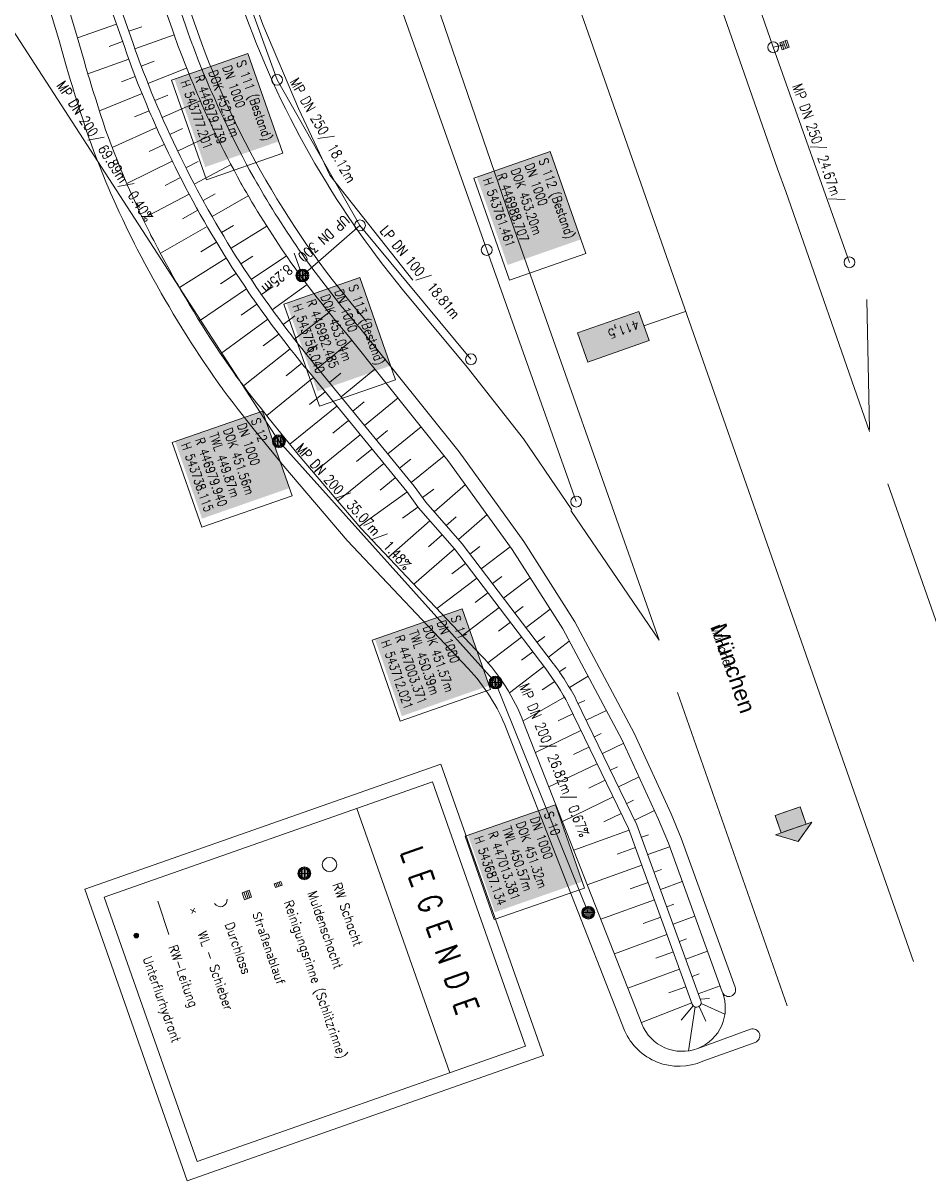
# Model space of a CAD drawing. Header units: inches. Extents: x 446825 to 447109, y 443658 to 444215.
# Tile 1 of 19: x 446952 to 447050, y 443658 to 443783. Entities that reach past the tile are written whole.
import ezdxf

# ---------------------------------------------------------------- set-up
doc = ezdxf.new("R2010")
doc.units = ezdxf.units.IN
doc.header["$MEASUREMENT"] = 0
doc.linetypes.add('LINE_LT_0', pattern=[2, 1, -1])
for name, color, linetype in [('200_ACHSEN', 7, 'Continuous'), ('210_Text', 7, 'Continuous'), ('Beschriftung', 7, 'Continuous'), ('GLOBAL', 7, 'Continuous'), ('Hintergrund', 7, 'Continuous'), ('Hintergrundplan', 7, 'Continuous'), ('Kanal', 7, 'Continuous')]:
    doc.layers.add(name, color=color, linetype=linetype)
doc.styles.add('1', font='txt_____.ttf', dxfattribs={"width": 0.9, "height": 1})
doc.styles.add('14059', font='txt_____.ttf', dxfattribs={"width": 0.8, "height": 1})
doc.styles.add('150', font='txt_____.ttf', dxfattribs={"width": 0.75, "height": 1})
doc.styles.add('3', font='ARIALUNI.TTF', dxfattribs={"height": 1})
doc.styles.add('905', font='txt_____.ttf', dxfattribs={"width": 0.8, "height": 1})

# ---------------------------------------------------------------- blocks, each defined once
blk = doc.blocks.new('Schacht')
at = {"color": 18, "lineweight": 5, "true_color": 0x000000}
blk.add_circle((0, 0), 0.779, dxfattribs=at)
blk = doc.blocks.new('Muldenschacht')
at = {"color": 18, "lineweight": 5, "true_color": 0x000000}
for p, q in [((-0.599087, 0.002979), (-0.699187, 0.002979)), ((-0.569691, 0.188574), (-0.664892, 0.219507)), ((-0.492399, 0.083917), (-0.591181, 0.100105)), ((-0.484382, 0.356002), (-0.565365, 0.41484)), ((-0.444073, 0.230912), (-0.53319, 0.276499)), ((0.502013, 0.002979), (-0.498987, 0.002979)), ((0.474843, 0.165641), (-0.471817, 0.165641)), ((-0.350626, 0.358645), (-0.421053, 0.429778)), ((-0.351511, 0.488874), (-0.410348, 0.569857)), ((0.38186, 0.328304), (-0.378834, 0.328304)), ((-0.228204, 0.447647), (-0.274147, 0.536581)), ((-0.215015, 0.669384), (-0.184082, 0.574183)), ((-0.096655, 0.595502), (-0.080293, 0.496748)), ((0.001562, 0.503479), (0.001464, -0.497521)), ((0.001513, 0.703679), (0.001513, 0.603579)), ((0.093794, 0.596447), (0.078414, 0.497536)), ((0.218041, 0.669384), (0.187109, 0.574183)), ((0.271415, 0.539517), (0.226431, 0.450094)), ((0.413374, 0.569857), (0.354537, 0.488874)), ((0.425748, 0.42812), (0.355042, 0.357263)), ((0.447803, 0.22953), (0.537061, 0.27484)), ((0.568391, 0.41484), (0.487409, 0.356002)), ((0.4959, 0.080963), (0.594778, 0.096559)), ((0.572718, 0.188574), (0.667918, 0.219507)), ((0.602083, 0.008988), (0.702178, 0.00999)), ((-0.569691, -0.182617), (-0.664892, -0.21355)), ((-0.493148, -0.073251), (-0.59208, -0.088497)), ((-0.484382, -0.350045), (-0.565365, -0.408882)), ((-0.445326, -0.222488), (-0.534694, -0.267581)), ((0.474843, -0.159684), (-0.471817, -0.159684)), ((-0.352742, -0.35058), (-0.423593, -0.421292)), ((-0.351511, -0.482917), (-0.410348, -0.5639)), ((0.38186, -0.322346), (-0.378834, -0.322346)), ((-0.228006, -0.441793), (-0.273909, -0.530747)), ((-0.184082, -0.568226), (-0.215015, -0.663427)), ((-0.079489, -0.490923), (-0.095689, -0.589704)), ((0.001513, -0.597621), (0.001513, -0.697721)), ((0.079714, -0.491374), (0.095355, -0.590245)), ((0.187109, -0.568226), (0.218041, -0.663427)), ((0.271696, -0.533418), (0.226665, -0.444019)), ((0.354537, -0.482917), (0.413374, -0.5639)), ((0.426841, -0.421069), (0.355953, -0.350395)), ((0.446654, -0.225822), (0.535682, -0.271583)), ((0.487409, -0.350045), (0.568391, -0.408882)), ((0.496174, -0.073247), (0.595107, -0.088493)), ((0.572718, -0.182617), (0.667918, -0.21355))]:
    blk.add_line(p, q, dxfattribs=at)
for radius in [0.7007, 0.6006, 0.5005]:
    blk.add_circle((0.001513, 0.002979), radius, dxfattribs=at)
blk = doc.blocks.new('SK-rechteck Mitt')
at = {"color": 18, "lineweight": 5, "true_color": 0x000000}
for p, q in [((-0.375, 0.2), (-0.375, -0.2)), ((-0.375, 0.2), (0.375, 0.2)), ((-0.1875, 0.2), (-0.1875, -0.2)), ((0, 0.2), (0, -0.2)), ((0.1875, 0.2), (0.1875, -0.2)), ((0.375, 0.2), (0.375, -0.2)), ((-0.375, -0.2), (0.375, -0.2))]:
    blk.add_line(p, q, dxfattribs=at)
blk = doc.blocks.new('SK-quadrat Rand')
at = {"color": 18, "lineweight": 5, "true_color": 0x000000}
for p, q in [((-0.4, 0.8), (-0.4, 0)), ((-0.4, 0.8), (0.4, 0.8)), ((-0.4, 0), (0.4, 0)), ((-0.2, 0.8), (-0.2, 0)), ((0, 0.8), (0, 0)), ((0.2, 0.8), (0.2, 0)), ((0.4, 0.8), (0.4, 0))]:
    blk.add_line(p, q, dxfattribs=at)
blk = doc.blocks.new('Ein-_Auslauf')
at = {"color": 18, "lineweight": 5, "true_color": 0x000000}
blk.add_lwpolyline([(-0.700676, -0.583948, -0.8168744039), (0.724419, -0.589597)], format="xyb", dxfattribs=at)
blk = doc.blocks.new('Schieber (Kreuz)')
at = {"color": 18, "lineweight": 5, "true_color": 0x000000}
for q in [(-0.2178, 0.2178), (-0.2178, -0.2178), (0.2178, 0.2178), (0.2178, -0.2178)]:
    blk.add_line((0, 0), q, dxfattribs=at)
blk = doc.blocks.new('Unterflurhydrant')
h = blk.add_hatch(color=131)
edge = h.paths.add_edge_path(flags=0)
edge.add_arc((0, 0), 0.25, 0, 360)
at = {"color": 18, "lineweight": 5, "true_color": 0x000000}
blk.add_circle((0, 0), 0.25, dxfattribs=at)
blk = doc.blocks.new('SK-quadrat Mitte')
at = {"color": 18, "lineweight": 5, "true_color": 0x000000}
for p, q in [((-0.4, 0.4), (-0.4, -0.4)), ((-0.4, 0.4), (0.4, 0.4)), ((-0.2, 0.4), (-0.2, -0.4)), ((0, 0.4), (0, -0.4)), ((0.2, 0.4), (0.2, -0.4)), ((0.4, 0.4), (0.4, -0.4)), ((-0.4, -0.4), (0.4, -0.4))]:
    blk.add_line(p, q, dxfattribs=at)

msp = doc.modelspace()

# ---------------------------------------------------------------- hatches: boundary and pattern name
at = {"layer": '210_Text'}
for color, points in [(153, [(447019.97, 443749.01), (447013.33, 443746.68), (447012.22, 443749.84), (447018.86, 443752.16)]), (131, [(447019.97, 443749.01), (447013.33, 443746.68), (447012.22, 443749.84), (447018.86, 443752.16)]), (256, [(447036.94, 443696.7), (447036.29, 443698.56), (447033.6, 443697.62), (447034.25, 443695.76)]), (131, [(447036.94, 443696.7), (447036.29, 443698.56), (447033.6, 443697.62), (447034.25, 443695.76)]), (256, [(447036.09, 443694.82), (447033.64, 443695.54), (447037.56, 443696.92)]), (131, [(447036.09, 443694.82), (447033.64, 443695.54), (447037.56, 443696.92)])]:
    msp.add_hatch(color=color, dxfattribs=at).paths.add_polyline_path(points, flags=0)

# ---------------------------------------------------------------- linework, layer by layer
at = {"layer": '200_ACHSEN', "color": 8, "lineweight": 5, "true_color": 0x7f7f7f}
msp.add_lwpolyline([(446876.88, 444209.76, -0.004255), (446885.21, 444176.88, 0.024318), (446940.26, 443991.12), (446962.93, 443926.38), (447048.54, 443681.83)], format="xyb", dxfattribs=at)
msp.add_lwpolyline([(446876.88, 444209.76, -0.004255), (446885.21, 444176.88, 0.024318), (446940.26, 443991.12), (446962.93, 443926.38), (447048.54, 443681.83)], format="xyb", dxfattribs=at)
at = {"layer": '210_Text', "color": 2, "lineweight": 5, "true_color": 0xffff00}
msp.add_line((447023.91, 443752.16), (447019.41, 443750.58), dxfattribs=at)
at = {"layer": '210_Text', "color": 18, "lineweight": 5, "true_color": 0x000000}
for p, q in [((447023.91, 443752.16), (447019.41, 443750.58)), ((447034.95, 443698.09), (447036.29, 443698.56)), ((447036.29, 443698.56), (447036.94, 443696.7)), ((447034.95, 443698.09), (447033.6, 443697.62)), ((447033.6, 443697.62), (447034.25, 443695.76)), ((447037.56, 443696.92), (447036.09, 443694.82)), ((447036.94, 443696.7), (447037.56, 443696.92)), ((447034.25, 443695.76), (447033.64, 443695.54)), ((447036.09, 443694.82), (447033.64, 443695.54))]:
    msp.add_line(p, q, dxfattribs=at)
at = {"layer": '210_Text', "color": 18, "linetype": 'LINE_LT_0', "lineweight": 5, "true_color": 0x000000}
for p, q in [((447034.95, 443698.09), (447036.29, 443698.56)), ((447036.29, 443698.56), (447036.94, 443696.7)), ((447034.95, 443698.09), (447033.6, 443697.62)), ((447033.6, 443697.62), (447034.25, 443695.76)), ((447037.56, 443696.92), (447036.09, 443694.82)), ((447036.94, 443696.7), (447037.56, 443696.92)), ((447034.25, 443695.76), (447033.64, 443695.54)), ((447036.09, 443694.82), (447033.64, 443695.54))]:
    msp.add_line(p, q, dxfattribs=at)
at = {"layer": '210_Text', "color": 153, "lineweight": 5, "true_color": 0x5391e3}
msp.add_lwpolyline([(447019.97, 443749.01), (447018.86, 443752.16), (447012.22, 443749.84), (447013.33, 443746.68), (447019.97, 443749.01)], close=True, dxfattribs=at)
at = {"layer": '210_Text', "color": 2, "lineweight": 5, "true_color": 0xffff00}
msp.add_lwpolyline([(447013.33, 443746.68), (447012.22, 443749.84), (447018.86, 443752.16), (447019.97, 443749.01), (447013.33, 443746.68)], close=True, dxfattribs=at)
at = {"layer": '210_Text', "color": 18, "lineweight": 5, "true_color": 0x000000}
for points in [[(447019.97, 443749.01), (447018.86, 443752.16), (447012.22, 443749.84), (447013.33, 443746.68), (447019.97, 443749.01)], [(447013.33, 443746.68), (447012.22, 443749.84), (447018.86, 443752.16), (447019.97, 443749.01), (447013.33, 443746.68)], [(447036.94, 443696.7), (447034.25, 443695.76), (447033.6, 443697.62), (447036.29, 443698.56), (447036.94, 443696.7)], [(447036.09, 443694.82), (447037.56, 443696.92), (447033.64, 443695.54), (447036.09, 443694.82)]]:
    msp.add_lwpolyline(points, close=True, dxfattribs=at)
at = {"layer": '210_Text', "color": 18, "linetype": 'LINE_LT_0', "lineweight": 5, "true_color": 0x000000}
for points in [[(447036.94, 443696.7), (447034.25, 443695.76), (447033.6, 443697.62), (447036.29, 443698.56), (447036.94, 443696.7)], [(447036.09, 443694.82), (447037.56, 443696.92), (447033.64, 443695.54), (447036.09, 443694.82)]]:
    msp.add_lwpolyline(points, close=True, dxfattribs=at)
at = {"layer": 'Beschriftung', "color": 18, "lineweight": 5, "true_color": 0x000000}
for points in [[(446976.58, 443780.06), (446980.35, 443769.27), (446972.1, 443766.39), (446968.34, 443777.18)], [(447009.28, 443769.46), (447013.13, 443758.43), (447004.89, 443755.55), (447001.03, 443766.58)], [(446988.71, 443755.81), (446992.56, 443744.77), (446984.32, 443741.89), (446980.46, 443752.93)], [(446978.17, 443741.37), (446981.36, 443732.22), (446971.61, 443728.82), (446968.41, 443737.96)], [(446999.76, 443720), (447002.82, 443711.25), (446993.07, 443707.84), (446990.01, 443716.6)], [(447009.84, 443698.79), (447012.98, 443689.79), (447003.23, 443686.38), (447000.08, 443695.39)]]:
    msp.add_lwpolyline(points, close=True, dxfattribs=at)
at = {"layer": 'GLOBAL', "color": 18, "lineweight": 15, "true_color": 0x000000}
for p, q in [((446997.46, 443703.2), (447008.54, 443671.66)), ((446996.56, 443701.26), (446961.06, 443688.79)), ((446996.56, 443701.26), (447006.6, 443672.68)), ((446988.38, 443698.39), (446998.42, 443669.81)), ((446961.06, 443688.79), (446971.1, 443660.21)), ((447006.6, 443672.68), (446971.1, 443660.21))]:
    msp.add_line(p, q, dxfattribs=at)
at = {"layer": 'GLOBAL', "color": 92, "lineweight": 15, "true_color": 0x00b400}
msp.add_line((446966.85, 443688.37), (446968.04, 443684.78), dxfattribs=at)
at = {"layer": 'GLOBAL', "color": 18, "lineweight": 15, "true_color": 0x000000}
msp.add_lwpolyline([(446997.46, 443703.2), (446958.94, 443689.66), (446970.02, 443658.12), (447008.54, 443671.66)], dxfattribs=at)
at = {"layer": 'Hintergrund', "color": 254, "lineweight": 15, "true_color": 0xcccccc}
for p, q in [((446962.38, 443783.21), (446958.17, 443781.74)), ((446963.71, 443782.45), (446965.12, 443782.95)), ((446963.04, 443781.33), (446961.6, 443780.82)), ((446964.37, 443780.56), (446968.61, 443782.06)), ((446963.71, 443779.44), (446959.29, 443777.84)), ((446965.06, 443778.68), (446966.46, 443779.22)), ((446965.78, 443776.82), (446969.96, 443778.48)), ((446964.41, 443777.57), (446962.91, 443776.99)), ((446965.15, 443775.71), (446960.53, 443773.84)), ((446966.53, 443774.97), (446967.92, 443775.55)), ((446967.32, 443773.13), (446971.44, 443774.94)), ((446965.91, 443773.86), (446964.34, 443773.2)), ((446966.71, 443772.03), (446961.92, 443769.88)), ((446968.14, 443771.3), (446969.5, 443771.93)), ((446968.99, 443769.49), (446973.05, 443771.45)), ((446967.55, 443770.21), (446965.92, 443769.45)), ((446968.41, 443768.41), (446963.49, 443765.99)), ((446969.88, 443767.7), (446971.22, 443768.37)), ((446970.79, 443765.92), (446974.77, 443768.03)), ((446969.3, 443766.62), (446967.65, 443765.77)), ((446970.23, 443764.85), (446965.22, 443762.2)), ((446971.74, 443764.16), (446973.05, 443764.88)), ((446972.72, 443762.42), (446976.63, 443764.64)), ((446971.19, 443763.09), (446969.51, 443762.15)), ((446972.18, 443761.35), (446967.13, 443758.44)), ((446973.73, 443760.69), (446975.02, 443761.46)), ((446974.77, 443758.98), (446978.63, 443761.37)), ((446973.2, 443759.63), (446971.51, 443758.61)), ((446974.24, 443757.93), (446969.18, 443754.75)), ((446975.84, 443757.29), (446977.11, 443758.12)), ((446976.94, 443755.62), (446980.75, 443758.17)), ((446975.32, 443756.24), (446973.63, 443755.13)), ((446978.07, 443753.97), (446979.33, 443754.85)), ((446979.22, 443752.34), (446982.98, 443755.06)), ((446976.43, 443754.58), (446971.34, 443751.12)), ((446977.57, 443752.93), (446975.87, 443751.74)), ((446978.74, 443751.31), (446973.64, 443747.58)), ((446980.41, 443750.73), (446981.66, 443751.66)), ((446981.63, 443749.14), (446985.34, 443752.04)), ((446979.93, 443749.71), (446978.23, 443748.42)), ((446982.87, 443747.58), (446984.1, 443748.57)), ((446984.14, 443746.03), (446987.83, 443749.05)), ((446981.15, 443748.12), (446976.1, 443744.12)), ((446982.41, 443746.56), (446980.73, 443745.19)), ((446986.67, 443742.93), (446990.33, 443745.92)), ((446983.67, 443745.02), (446978.62, 443740.88)), ((446985.4, 443744.48), (446986.63, 443745.48)), ((446984.94, 443743.47), (446983.25, 443742.09)), ((446987.93, 443741.38), (446989.15, 443742.37)), ((446989.2, 443739.83), (446992.83, 443742.8)), ((446986.2, 443741.92), (446981.13, 443737.78)), ((446987.47, 443740.37), (446985.78, 443738.99)), ((446991.73, 443736.74), (446995.32, 443739.67)), ((446988.73, 443738.82), (446983.7, 443734.71)), ((446990.46, 443738.28), (446991.67, 443739.27)), ((446990, 443737.27), (446988.33, 443735.91)), ((446992.99, 443735.19), (446994.19, 443736.16)), ((446994.26, 443733.64), (446997.82, 443736.55)), ((446991.27, 443735.72), (446986.3, 443731.66)), ((446992.53, 443734.17), (446990.89, 443732.83)), ((446996.72, 443730.49), (447000.1, 443733.44)), ((446993.79, 443732.62), (446988.65, 443728.91)), ((446995.45, 443732.03), (446996.69, 443732.93)), ((446994.96, 443731), (446993.32, 443729.81)), ((446998.04, 443728.99), (446999.12, 443729.93)), ((446999.36, 443727.48), (447002.45, 443730.18)), ((446996.27, 443729.49), (446991.79, 443725.56)), ((446997.59, 443727.99), (446996.12, 443726.7)), ((446998.91, 443726.48), (446994.54, 443722.66)), ((447000.6, 443725.91), (447001.66, 443726.72)), ((447001.81, 443724.32), (447004.95, 443726.71)), ((447000.12, 443724.89), (446998.63, 443723.76)), ((447003.02, 443722.73), (447004.03, 443723.5)), ((447004.23, 443721.14), (447007.12, 443723.34)), ((447001.33, 443723.3), (446997.03, 443720.02)), ((447002.54, 443721.71), (447001.17, 443720.66)), ((447003.76, 443720.12), (446999.79, 443717.1)), ((447005.44, 443719.55), (447006.36, 443720.25)), ((447006.66, 443717.96), (447009.28, 443719.95)), ((447004.97, 443718.53), (447003.7, 443717.56)), ((447006.18, 443716.93), (447002.54, 443714.16)), ((447007.87, 443716.37), (447008.7, 443717)), ((447009.08, 443714.77), (447011.34, 443716.5)), ((447007.39, 443715.34), (447006.18, 443714.43)), ((447008.6, 443713.75), (447004.87, 443710.91)), ((447010.26, 443713.16), (447010.96, 443713.65)), ((447009.76, 443712.12), (447008.4, 443711.22)), ((447011.35, 443711.48), (447013.37, 443712.7)), ((447010.81, 443710.42), (447006.34, 443707.87)), ((447012.31, 443709.73), (447013.01, 443710.07)), ((447011.72, 443708.64), (447010.13, 443707.87)), ((447013.18, 443707.93), (447015.36, 443708.99)), ((447012.6, 443706.84), (447007.68, 443704.46)), ((447014.05, 443706.13), (447014.8, 443706.49)), ((447013.47, 443705.04), (447011.78, 443704.23)), ((447014.93, 443704.33), (447017.22, 443705.44)), ((447014.34, 443703.24), (447009.14, 443700.72)), ((447015.8, 443702.53), (447016.55, 443702.9)), ((447015.22, 443701.45), (447013.44, 443700.58)), ((447016.67, 443700.73), (447018.89, 443701.81)), ((447016.09, 443699.65), (447010.61, 443696.99)), ((447017.55, 443698.93), (447018.27, 443699.29)), ((447016.96, 443697.85), (447015.09, 443696.94)), ((447018.42, 443697.13), (447020.56, 443698.17)), ((447017.81, 443696.04), (447011.83, 443693.87)), ((447019.15, 443695.28), (447019.92, 443695.55)), ((447018.5, 443694.16), (447016.52, 443693.44)), ((447019.84, 443693.4), (447022.19, 443694.25)), ((447019.18, 443692.28), (447013.29, 443690.14)), ((447020.52, 443691.52), (447021.3, 443691.8)), ((447019.86, 443690.4), (447017.91, 443689.69)), ((447021.2, 443689.64), (447023.55, 443690.49)), ((447020.54, 443688.52), (447014.75, 443686.42)), ((447021.88, 443687.76), (447022.66, 443688.04)), ((447021.22, 443686.64), (447019.31, 443685.94)), ((447022.56, 443685.88), (447024.91, 443686.73)), ((447021.9, 443684.76), (447016.21, 443682.69)), ((447023.24, 443683.99), (447024.03, 443684.28)), ((447022.59, 443682.88), (447020.7, 443682.19)), ((447023.93, 443682.11), (447026.27, 443682.97)), ((447023.27, 443681), (447017.67, 443678.97)), ((447024.61, 443680.23), (447025.39, 443680.52)), ((447023.95, 443679.12), (447022.1, 443678.44)), ((447025.29, 443678.35), (447027.64, 443679.2)), ((447024.58, 443677.37), (447019.13, 443675.24)), ((447024.75, 443677.05), (447023.42, 443675.5)), ((447025.37, 443676.98), (447026.12, 443675.4)), ((447025.5, 443677.76), (447026.49, 443677.84)), ((447025.59, 443677.29), (447028.16, 443676.16)), ((447024.95, 443676.93), (447024.22, 443672.18))]:
    msp.add_line(p, q, dxfattribs=at)
for points in [[(446876.88, 444209.76, -0.004255), (446885.21, 444176.88, 0.024318), (446940.26, 443991.12), (446962.93, 443926.38), (447048.54, 443681.83)], [(446897.24, 443843.63), (446898.11, 443841.15, 0.197945), (446909.76, 443828.07), (446957.03, 443805.11, -0.198221), (446967.17, 443793.73), (446970.78, 443783.43, 0.096812), (446989.43, 443751.06)], [(446966.79, 443811.45), (446975.97, 443785.25, 0.045108), (446983.28, 443769.13, 0.044349), (446993.32, 443754.54), (447000.3, 443746.11)], [(447027.87, 443678.55), (447022.05, 443694.65), (447021, 443697.21), (447017.03, 443705.87), (447010.64, 443717.81), (447005.17, 443726.42), (446998.22, 443736.04), (446987.51, 443749.45, -0.047945), (446976.42, 443765.02), (446976.23, 443765.34), (446975.95, 443765.85), (446975.84, 443766.04), (446975.47, 443766.72), (446975.09, 443767.42), (446974.72, 443768.12), (446974.36, 443768.82), (446974, 443769.52), (446973.64, 443770.23), (446973.44, 443770.63), (446973.29, 443770.94), (446972.95, 443771.65), (446972.61, 443772.36), (446972.27, 443773.08), (446971.95, 443773.8), (446971.62, 443774.52), (446971.31, 443775.24), (446971.18, 443775.54), (446970.99, 443775.98), (446970.69, 443776.7), (446970.38, 443777.43), (446970.09, 443778.16), (446969.8, 443778.9), (446969.51, 443779.64), (446969.23, 443780.38), (446969.16, 443780.55), (446969.02, 443780.93), (446968.95, 443781.12), (446968.68, 443781.86), (446968.42, 443782.6), (446965.78, 443790.13)], [(446967.2, 443790.63), (446969.84, 443783.1), (446970.1, 443782.37), (446970.36, 443781.63), (446970.43, 443781.45), (446970.57, 443781.07), (446970.63, 443780.9), (446970.91, 443780.17), (446971.19, 443779.45), (446971.48, 443778.72), (446971.77, 443778), (446972.07, 443777.28), (446972.37, 443776.56), (446972.56, 443776.13), (446972.68, 443775.84), (446973, 443775.13), (446973.31, 443774.42), (446973.64, 443773.71), (446973.97, 443773), (446974.3, 443772.3), (446974.64, 443771.6), (446974.79, 443771.3), (446974.98, 443770.9), (446975.33, 443770.2), (446975.69, 443769.51), (446976.05, 443768.82), (446976.41, 443768.13), (446976.78, 443767.44), (446977.16, 443766.76), (446977.26, 443766.58), (446977.54, 443766.07), (446977.72, 443765.76, 0.048009), (446988.66, 443750.41), (446999.42, 443736.95), (447006.41, 443727.26), (447011.94, 443718.57), (447018.37, 443706.53), (447022.37, 443697.81), (447023.45, 443695.19), (447029.28, 443679.06)], [(446967.2, 443790.63), (446969.84, 443783.1), (446970.1, 443782.37), (446970.36, 443781.63), (446970.43, 443781.45), (446970.57, 443781.07), (446970.63, 443780.9), (446970.91, 443780.17), (446971.19, 443779.45), (446971.48, 443778.72), (446971.77, 443778), (446972.07, 443777.28), (446972.37, 443776.56), (446972.56, 443776.13), (446972.68, 443775.84), (446973, 443775.13), (446973.31, 443774.42), (446973.64, 443773.71), (446973.97, 443773), (446974.3, 443772.3), (446974.64, 443771.6), (446974.79, 443771.3), (446974.98, 443770.9), (446975.33, 443770.2), (446975.69, 443769.51), (446976.05, 443768.82), (446976.41, 443768.13), (446976.78, 443767.44), (446977.16, 443766.76), (446977.26, 443766.58), (446977.54, 443766.07), (446977.72, 443765.76, 0.048009), (446988.66, 443750.41), (446999.42, 443736.95), (447006.41, 443727.26), (447011.94, 443718.57), (447018.37, 443706.53), (447022.37, 443697.81), (447023.45, 443695.19), (447029.28, 443679.06)], [(446961.54, 443788.64), (446964.17, 443781.12), (446964.45, 443780.34), (446964.73, 443779.57), (446964.8, 443779.38), (446964.95, 443778.97), (446965.02, 443778.79), (446965.31, 443778.02), (446965.61, 443777.26), (446965.91, 443776.49), (446966.22, 443775.73), (446966.53, 443774.97), (446966.85, 443774.21), (446967.05, 443773.75), (446967.18, 443773.45), (446967.51, 443772.7), (446967.85, 443771.95), (446968.19, 443771.2), (446968.54, 443770.45), (446968.89, 443769.71), (446969.25, 443768.96), (446969.4, 443768.65), (446969.61, 443768.23), (446969.98, 443767.49), (446970.36, 443766.76), (446970.74, 443766.03), (446971.12, 443765.3), (446971.51, 443764.57), (446971.91, 443763.85), (446972.01, 443763.66), (446972.31, 443763.13), (446972.72, 443762.42), (446973.13, 443761.7), (446973.55, 443760.99), (446973.97, 443760.29), (446974.39, 443759.58), (446974.83, 443758.88), (446974.87, 443758.82), (446975.26, 443758.18), (446975.71, 443757.49), (446976.16, 443756.8), (446976.61, 443756.11), (446977.07, 443755.42), (446977.53, 443754.74), (446977.96, 443754.12), (446978, 443754.07), (446978.47, 443753.39), (446978.95, 443752.72), (446979.43, 443752.05), (446979.92, 443751.39), (446980.41, 443750.73), (446980.91, 443750.07), (446981.26, 443749.62), (446981.41, 443749.42), (446981.92, 443748.77), (446982.43, 443748.13), (446982.94, 443747.48), (446983.46, 443746.85), (446983.69, 443746.57), (446994.56, 443733.27), (446995.83, 443731.52), (446999.75, 443727.02), (447009.61, 443714.08, -0.037172), (447012.1, 443710.16), (447018.66, 443696.63), (447025.57, 443677.58)], [(447024.63, 443677.24), (447017.74, 443696.24), (447011.22, 443709.68, 0.037172), (447008.81, 443713.48), (446998.91, 443726.48), (446995.03, 443730.92), (446993.77, 443732.66), (446982.92, 443745.93), (446982.69, 443746.21), (446982.17, 443746.85), (446981.65, 443747.5), (446981.13, 443748.15), (446980.62, 443748.81), (446980.47, 443749.01), (446980.11, 443749.47), (446979.61, 443750.13), (446979.11, 443750.79), (446978.62, 443751.46), (446978.14, 443752.14), (446977.65, 443752.81), (446977.18, 443753.49), (446977.14, 443753.55), (446976.7, 443754.18), (446976.24, 443754.87), (446975.78, 443755.56), (446975.32, 443756.25), (446974.87, 443756.95), (446974.42, 443757.65), (446974.02, 443758.29), (446973.98, 443758.35), (446973.54, 443759.06), (446973.11, 443759.77), (446972.68, 443760.48), (446972.26, 443761.2), (446971.85, 443761.92), (446971.44, 443762.64), (446971.14, 443763.18), (446971.03, 443763.37), (446970.63, 443764.1), (446970.24, 443764.83), (446969.85, 443765.56), (446969.47, 443766.3), (446969.09, 443767.04), (446968.72, 443767.78), (446968.51, 443768.21), (446968.35, 443768.53), (446967.99, 443769.27), (446967.63, 443770.02), (446967.28, 443770.78), (446966.94, 443771.53), (446966.6, 443772.29), (446966.26, 443773.05), (446966.13, 443773.36), (446965.93, 443773.82), (446965.61, 443774.58), (446965.29, 443775.35), (446964.98, 443776.12), (446964.67, 443776.89), (446964.37, 443777.67), (446964.08, 443778.44), (446964.01, 443778.62), (446963.86, 443779.03), (446963.79, 443779.22), (446963.51, 443780), (446963.23, 443780.79), (446960.59, 443788.31)], [(446954.7, 443786.35), (446956.14, 443781.56), (446956.95, 443778.7), (446957.2, 443777.85), (446957.46, 443777.01), (446957.52, 443776.8), (446957.65, 443776.38), (446957.7, 443776.2), (446957.96, 443775.36), (446958.22, 443774.51), (446958.48, 443773.67), (446958.76, 443772.83), (446959.03, 443771.99), (446959.32, 443771.15), (446959.5, 443770.64), (446959.63, 443770.29), (446959.94, 443769.46), (446960.26, 443768.63), (446960.58, 443767.81), (446960.91, 443766.99), (446961.24, 443766.16), (446961.59, 443765.35), (446961.74, 443764.99), (446961.95, 443764.51), (446962.31, 443763.7), (446962.68, 443762.9), (446963.06, 443762.09), (446963.44, 443761.29), (446963.83, 443760.49), (446964.22, 443759.7), (446964.33, 443759.48), (446964.63, 443758.89), (446965.04, 443758.1), (446965.46, 443757.32), (446965.88, 443756.54), (446966.31, 443755.76), (446966.74, 443754.98), (446967.18, 443754.21), (446967.22, 443754.14), (446967.62, 443753.45), (446968.07, 443752.68), (446968.52, 443751.91), (446968.98, 443751.15), (446969.44, 443750.39), (446969.91, 443749.63), (446970.35, 443748.94), (446970.39, 443748.87), (446970.88, 443748.12), (446971.37, 443747.37), (446971.87, 443746.63), (446972.37, 443745.89), (446972.87, 443745.16), (446973.38, 443744.43), (446973.75, 443743.92), (446973.79, 443743.86), (446973.93, 443743.67), (446974.46, 443742.96), (446975, 443742.25), (446975.55, 443741.54), (446976.1, 443740.84), (446976.34, 443740.54), (446977.32, 443739.3), (446980.48, 443735.41), (446987.32, 443727.38), (447000.41, 443713.54, -0.097777), (447004.54, 443706.99), (447017.32, 443674.37, 0.414419), (447025.77, 443671.05), (447031.44, 443673.1, 1), (447030.93, 443674.51), (447025.24, 443672.45)], [(446956.62, 443786.92), (446958.06, 443782.12), (446958.87, 443779.26), (446959.11, 443778.43), (446959.37, 443777.6), (446959.43, 443777.4), (446959.57, 443776.96), (446959.62, 443776.77), (446959.87, 443775.94), (446960.13, 443775.11), (446960.39, 443774.28), (446960.66, 443773.45), (446960.93, 443772.63), (446961.21, 443771.8), (446961.38, 443771.31), (446961.5, 443770.98), (446961.81, 443770.17), (446962.12, 443769.35), (446962.44, 443768.54), (446962.76, 443767.74), (446963.09, 443766.93), (446963.43, 443766.12), (446963.57, 443765.78), (446963.78, 443765.32), (446964.13, 443764.53), (446964.5, 443763.74), (446964.87, 443762.94), (446965.24, 443762.16), (446965.62, 443761.37), (446966.01, 443760.59), (446966.11, 443760.38), (446966.41, 443759.81), (446966.81, 443759.03), (446967.22, 443758.26), (446967.64, 443757.49), (446968.06, 443756.73), (446968.49, 443755.96), (446968.92, 443755.2), (446968.96, 443755.14), (446969.35, 443754.44), (446969.79, 443753.69), (446970.24, 443752.93), (446970.69, 443752.18), (446971.15, 443751.43), (446971.61, 443750.69), (446972.04, 443750.01), (446972.08, 443749.95), (446972.55, 443749.21), (446973.04, 443748.48), (446973.52, 443747.75), (446974.02, 443747.02), (446974.51, 443746.3), (446975.02, 443745.58), (446975.37, 443745.08), (446975.4, 443745.04), (446975.53, 443744.87), (446976.06, 443744.16), (446976.59, 443743.47), (446977.13, 443742.77), (446977.67, 443742.08), (446977.91, 443741.78), (446978.88, 443740.55), (446982.03, 443736.67), (446988.81, 443728.72), (447001.86, 443714.92, -0.097708), (447006.4, 443707.71), (447019.18, 443675.1)], [(447019.18, 443675.1, 0.999998), (447027.89, 443678.51)], [(447027.89, 443678.51, 0.974089), (447029.28, 443679.06)], [(447025.57, 443677.58, -1.000335), (447024.63, 443677.24)]]:
    msp.add_lwpolyline(points, format="xyb", dxfattribs=at)
for points in [[(446967.79, 443812.57), (446972.49, 443799.02), (446978.21, 443783.2), (446982.06, 443774.09), (446985.46, 443766.9), (446994.43, 443755.52)], [(447000.3, 443746.11), (447006.39, 443738.36), (447011.6, 443730.71)]]:
    msp.add_lwpolyline(points, dxfattribs=at)
at = {"layer": 'Hintergrundplan', "color": 254, "lineweight": 15, "true_color": 0xcccccc}
for p, q in [((446962.38, 443783.21), (446958.17, 443781.74)), ((446963.71, 443782.45), (446965.12, 443782.95)), ((446963.04, 443781.33), (446961.6, 443780.82)), ((446964.37, 443780.56), (446968.61, 443782.06)), ((446963.71, 443779.44), (446959.29, 443777.84)), ((446965.06, 443778.68), (446966.46, 443779.22)), ((446965.78, 443776.82), (446969.96, 443778.48)), ((446964.41, 443777.57), (446962.91, 443776.99)), ((446965.15, 443775.71), (446960.53, 443773.84)), ((446966.53, 443774.97), (446967.92, 443775.55)), ((446967.32, 443773.13), (446971.44, 443774.94)), ((446965.91, 443773.86), (446964.34, 443773.2)), ((446966.71, 443772.03), (446961.92, 443769.88)), ((446968.14, 443771.3), (446969.5, 443771.93)), ((446968.99, 443769.49), (446973.05, 443771.45)), ((446967.55, 443770.21), (446965.92, 443769.45)), ((446968.41, 443768.41), (446963.49, 443765.99)), ((446969.88, 443767.7), (446971.22, 443768.37)), ((446970.79, 443765.92), (446974.77, 443768.03)), ((446969.3, 443766.62), (446967.65, 443765.77)), ((446970.23, 443764.85), (446965.22, 443762.2)), ((446971.74, 443764.16), (446973.05, 443764.88)), ((446972.72, 443762.42), (446976.63, 443764.64)), ((446971.19, 443763.09), (446969.51, 443762.15)), ((446972.18, 443761.35), (446967.13, 443758.44)), ((446973.73, 443760.69), (446975.02, 443761.46)), ((446974.77, 443758.98), (446978.63, 443761.37)), ((446973.2, 443759.63), (446971.51, 443758.61)), ((446974.24, 443757.93), (446969.18, 443754.75)), ((446975.84, 443757.29), (446977.11, 443758.12)), ((446976.94, 443755.62), (446980.75, 443758.17)), ((446975.32, 443756.24), (446973.63, 443755.13)), ((446978.07, 443753.97), (446979.33, 443754.85)), ((446979.22, 443752.34), (446982.98, 443755.06)), ((446976.43, 443754.58), (446971.34, 443751.12)), ((447043.51, 443753.46), (447043.81, 443739.39)), ((446977.57, 443752.93), (446975.87, 443751.74)), ((446978.74, 443751.31), (446973.64, 443747.58)), ((446980.41, 443750.73), (446981.66, 443751.66)), ((446981.63, 443749.14), (446985.34, 443752.04)), ((446979.93, 443749.71), (446978.23, 443748.42)), ((446982.87, 443747.58), (446984.1, 443748.57)), ((446984.14, 443746.03), (446987.83, 443749.05)), ((446981.15, 443748.12), (446976.1, 443744.12)), ((446982.41, 443746.56), (446980.73, 443745.19)), ((446986.67, 443742.93), (446990.33, 443745.92)), ((446983.67, 443745.02), (446978.62, 443740.88)), ((446985.4, 443744.48), (446986.63, 443745.48)), ((446984.94, 443743.47), (446983.25, 443742.09)), ((446987.93, 443741.38), (446989.15, 443742.37)), ((446989.2, 443739.83), (446992.83, 443742.8)), ((446986.2, 443741.92), (446981.13, 443737.78)), ((446987.47, 443740.37), (446985.78, 443738.99)), ((446991.73, 443736.74), (446995.32, 443739.67)), ((446988.73, 443738.82), (446983.7, 443734.71)), ((446990.46, 443738.28), (446991.67, 443739.27)), ((446990, 443737.27), (446988.33, 443735.91)), ((446992.99, 443735.19), (446994.19, 443736.16)), ((446994.26, 443733.64), (446997.82, 443736.55)), ((446991.27, 443735.72), (446986.3, 443731.66)), ((446992.53, 443734.17), (446990.89, 443732.83)), ((446996.72, 443730.49), (447000.1, 443733.44)), ((447045.79, 443733.5), (447062.21, 443686.62)), ((446993.79, 443732.62), (446988.65, 443728.91)), ((446995.45, 443732.03), (446996.69, 443732.93)), ((446994.96, 443731), (446993.32, 443729.81)), ((446998.04, 443728.99), (446999.12, 443729.93)), ((446999.36, 443727.48), (447002.45, 443730.18)), ((447011.5, 443730.63), (447021.07, 443716.6)), ((446996.27, 443729.49), (446991.79, 443725.56)), ((446997.59, 443727.99), (446996.12, 443726.7)), ((446998.91, 443726.48), (446994.54, 443722.66)), ((447000.6, 443725.91), (447001.66, 443726.72)), ((447001.81, 443724.32), (447004.95, 443726.71)), ((447000.12, 443724.89), (446998.63, 443723.76)), ((447003.02, 443722.73), (447004.03, 443723.5)), ((447004.23, 443721.14), (447007.12, 443723.34)), ((447001.33, 443723.3), (446997.03, 443720.02)), ((447002.54, 443721.71), (447001.17, 443720.66)), ((447003.76, 443720.12), (446999.79, 443717.1)), ((447005.44, 443719.55), (447006.36, 443720.25)), ((447006.66, 443717.96), (447009.28, 443719.95)), ((447004.97, 443718.53), (447003.7, 443717.56)), ((447006.18, 443716.93), (447002.54, 443714.16)), ((447007.87, 443716.37), (447008.7, 443717)), ((447009.08, 443714.77), (447011.34, 443716.5)), ((447007.39, 443715.34), (447006.18, 443714.43)), ((447008.6, 443713.75), (447004.87, 443710.91)), ((447010.26, 443713.16), (447010.96, 443713.65)), ((447009.76, 443712.12), (447008.4, 443711.22)), ((447011.35, 443711.48), (447013.37, 443712.7)), ((447023.05, 443710.93), (447034.91, 443677.05)), ((447010.81, 443710.42), (447006.34, 443707.87)), ((447012.31, 443709.73), (447013.01, 443710.07)), ((447011.72, 443708.64), (447010.13, 443707.87)), ((447013.18, 443707.93), (447015.36, 443708.99)), ((447012.6, 443706.84), (447007.68, 443704.46)), ((447014.05, 443706.13), (447014.8, 443706.49)), ((447013.47, 443705.04), (447011.78, 443704.23)), ((447014.93, 443704.33), (447017.22, 443705.44)), ((447014.34, 443703.24), (447009.14, 443700.72)), ((447015.8, 443702.53), (447016.55, 443702.9)), ((447015.22, 443701.45), (447013.44, 443700.58)), ((447016.67, 443700.73), (447018.89, 443701.81)), ((447016.09, 443699.65), (447010.61, 443696.99)), ((447017.55, 443698.93), (447018.27, 443699.29)), ((447016.96, 443697.85), (447015.09, 443696.94)), ((447018.42, 443697.13), (447020.56, 443698.17)), ((447017.81, 443696.04), (447011.83, 443693.87)), ((447019.15, 443695.28), (447019.92, 443695.55)), ((447018.5, 443694.16), (447016.52, 443693.44)), ((447019.84, 443693.4), (447022.19, 443694.25)), ((447019.18, 443692.28), (447013.29, 443690.14)), ((447020.52, 443691.52), (447021.3, 443691.8)), ((447019.86, 443690.4), (447017.91, 443689.69)), ((447021.2, 443689.64), (447023.55, 443690.49)), ((447020.54, 443688.52), (447014.75, 443686.42)), ((447021.88, 443687.76), (447022.66, 443688.04)), ((447021.22, 443686.64), (447019.31, 443685.94)), ((447022.56, 443685.88), (447024.91, 443686.73)), ((447021.9, 443684.76), (447016.21, 443682.69)), ((447023.24, 443683.99), (447024.03, 443684.28)), ((447022.59, 443682.88), (447020.7, 443682.19)), ((447023.93, 443682.11), (447026.27, 443682.97)), ((447023.27, 443681), (447017.67, 443678.97)), ((447024.61, 443680.23), (447025.39, 443680.52)), ((447023.95, 443679.12), (447022.1, 443678.44)), ((447025.29, 443678.35), (447027.64, 443679.2)), ((447024.58, 443677.37), (447019.13, 443675.24)), ((447024.75, 443677.05), (447023.42, 443675.5)), ((447025.37, 443676.98), (447026.12, 443675.4)), ((447025.5, 443677.76), (447026.49, 443677.84)), ((447025.59, 443677.29), (447028.16, 443676.16)), ((447024.95, 443676.93), (447024.22, 443672.18))]:
    msp.add_line(p, q, dxfattribs=at)
for points in [[(446876.88, 444209.76, -0.004255), (446885.21, 444176.88, 0.024318), (446940.26, 443991.12), (446962.93, 443926.38), (447048.54, 443681.83)], [(446899.77, 444179.95, 0.001546), (446903.72, 444162.42), (446908.32, 444144.61), (446912.67, 444128.47), (446918.56, 444107.58), (446922.36, 444094.45), (446927.41, 444077.42), (446934.97, 444052.83), (446942.36, 444030.17), (446950.96, 444004.81), (446956.51, 443988.87), (446966.48, 443960.22), (446966.75, 443959.36), (446975.71, 443933.72), (446983.32, 443911.98), (446992.73, 443885.18), (447001.15, 443861), (447010.82, 443833.33), (447016.28, 443817.74), (447025.31, 443791.94), (447028.37, 443783.31), (447033.85, 443767.59), (447034.75, 443765.12), (447043.81, 443739.17)], [(446897.24, 443843.63), (446898.11, 443841.15, 0.197945), (446909.76, 443828.07), (446957.03, 443805.11, -0.198221), (446967.17, 443793.73), (446970.78, 443783.43, 0.096812), (446989.43, 443751.06)], [(446966.79, 443811.45), (446975.97, 443785.25, 0.045108), (446983.28, 443769.13, 0.044349), (446993.32, 443754.54), (447000.3, 443746.11)], [(447027.87, 443678.55), (447022.05, 443694.65), (447021, 443697.21), (447017.03, 443705.87), (447010.64, 443717.81), (447005.17, 443726.42), (446998.22, 443736.04), (446987.51, 443749.45, -0.047945), (446976.42, 443765.02), (446976.23, 443765.34), (446975.95, 443765.85), (446975.84, 443766.04), (446975.47, 443766.72), (446975.09, 443767.42), (446974.72, 443768.12), (446974.36, 443768.82), (446974, 443769.52), (446973.64, 443770.23), (446973.44, 443770.63), (446973.29, 443770.94), (446972.95, 443771.65), (446972.61, 443772.36), (446972.27, 443773.08), (446971.95, 443773.8), (446971.62, 443774.52), (446971.31, 443775.24), (446971.18, 443775.54), (446970.99, 443775.98), (446970.69, 443776.7), (446970.38, 443777.43), (446970.09, 443778.16), (446969.8, 443778.9), (446969.51, 443779.64), (446969.23, 443780.38), (446969.16, 443780.55), (446969.02, 443780.93), (446968.95, 443781.12), (446968.68, 443781.86), (446968.42, 443782.6), (446965.78, 443790.13)], [(446967.2, 443790.63), (446969.84, 443783.1), (446970.1, 443782.37), (446970.36, 443781.63), (446970.43, 443781.45), (446970.57, 443781.07), (446970.63, 443780.9), (446970.91, 443780.17), (446971.19, 443779.45), (446971.48, 443778.72), (446971.77, 443778), (446972.07, 443777.28), (446972.37, 443776.56), (446972.56, 443776.13), (446972.68, 443775.84), (446973, 443775.13), (446973.31, 443774.42), (446973.64, 443773.71), (446973.97, 443773), (446974.3, 443772.3), (446974.64, 443771.6), (446974.79, 443771.3), (446974.98, 443770.9), (446975.33, 443770.2), (446975.69, 443769.51), (446976.05, 443768.82), (446976.41, 443768.13), (446976.78, 443767.44), (446977.16, 443766.76), (446977.26, 443766.58), (446977.54, 443766.07), (446977.72, 443765.76, 0.048009), (446988.66, 443750.41), (446999.42, 443736.95), (447006.41, 443727.26), (447011.94, 443718.57), (447018.37, 443706.53), (447022.37, 443697.81), (447023.45, 443695.19), (447029.28, 443679.06)], [(446967.2, 443790.63), (446969.84, 443783.1), (446970.1, 443782.37), (446970.36, 443781.63), (446970.43, 443781.45), (446970.57, 443781.07), (446970.63, 443780.9), (446970.91, 443780.17), (446971.19, 443779.45), (446971.48, 443778.72), (446971.77, 443778), (446972.07, 443777.28), (446972.37, 443776.56), (446972.56, 443776.13), (446972.68, 443775.84), (446973, 443775.13), (446973.31, 443774.42), (446973.64, 443773.71), (446973.97, 443773), (446974.3, 443772.3), (446974.64, 443771.6), (446974.79, 443771.3), (446974.98, 443770.9), (446975.33, 443770.2), (446975.69, 443769.51), (446976.05, 443768.82), (446976.41, 443768.13), (446976.78, 443767.44), (446977.16, 443766.76), (446977.26, 443766.58), (446977.54, 443766.07), (446977.72, 443765.76, 0.048009), (446988.66, 443750.41), (446999.42, 443736.95), (447006.41, 443727.26), (447011.94, 443718.57), (447018.37, 443706.53), (447022.37, 443697.81), (447023.45, 443695.19), (447029.28, 443679.06)], [(446961.54, 443788.64), (446964.17, 443781.12), (446964.45, 443780.34), (446964.73, 443779.57), (446964.8, 443779.38), (446964.95, 443778.97), (446965.02, 443778.79), (446965.31, 443778.02), (446965.61, 443777.26), (446965.91, 443776.49), (446966.22, 443775.73), (446966.53, 443774.97), (446966.85, 443774.21), (446967.05, 443773.75), (446967.18, 443773.45), (446967.51, 443772.7), (446967.85, 443771.95), (446968.19, 443771.2), (446968.54, 443770.45), (446968.89, 443769.71), (446969.25, 443768.96), (446969.4, 443768.65), (446969.61, 443768.23), (446969.98, 443767.49), (446970.36, 443766.76), (446970.74, 443766.03), (446971.12, 443765.3), (446971.51, 443764.57), (446971.91, 443763.85), (446972.01, 443763.66), (446972.31, 443763.13), (446972.72, 443762.42), (446973.13, 443761.7), (446973.55, 443760.99), (446973.97, 443760.29), (446974.39, 443759.58), (446974.83, 443758.88), (446974.87, 443758.82), (446975.26, 443758.18), (446975.71, 443757.49), (446976.16, 443756.8), (446976.61, 443756.11), (446977.07, 443755.42), (446977.53, 443754.74), (446977.96, 443754.12), (446978, 443754.07), (446978.47, 443753.39), (446978.95, 443752.72), (446979.43, 443752.05), (446979.92, 443751.39), (446980.41, 443750.73), (446980.91, 443750.07), (446981.26, 443749.62), (446981.41, 443749.42), (446981.92, 443748.77), (446982.43, 443748.13), (446982.94, 443747.48), (446983.46, 443746.85), (446983.69, 443746.57), (446994.56, 443733.27), (446995.83, 443731.52), (446999.75, 443727.02), (447009.61, 443714.08, -0.037172), (447012.1, 443710.16), (447018.66, 443696.63), (447025.57, 443677.58)], [(447024.63, 443677.24), (447017.74, 443696.24), (447011.22, 443709.68, 0.037172), (447008.81, 443713.48), (446998.91, 443726.48), (446995.03, 443730.92), (446993.77, 443732.66), (446982.92, 443745.93), (446982.69, 443746.21), (446982.17, 443746.85), (446981.65, 443747.5), (446981.13, 443748.15), (446980.62, 443748.81), (446980.47, 443749.01), (446980.11, 443749.47), (446979.61, 443750.13), (446979.11, 443750.79), (446978.62, 443751.46), (446978.14, 443752.14), (446977.65, 443752.81), (446977.18, 443753.49), (446977.14, 443753.55), (446976.7, 443754.18), (446976.24, 443754.87), (446975.78, 443755.56), (446975.32, 443756.25), (446974.87, 443756.95), (446974.42, 443757.65), (446974.02, 443758.29), (446973.98, 443758.35), (446973.54, 443759.06), (446973.11, 443759.77), (446972.68, 443760.48), (446972.26, 443761.2), (446971.85, 443761.92), (446971.44, 443762.64), (446971.14, 443763.18), (446971.03, 443763.37), (446970.63, 443764.1), (446970.24, 443764.83), (446969.85, 443765.56), (446969.47, 443766.3), (446969.09, 443767.04), (446968.72, 443767.78), (446968.51, 443768.21), (446968.35, 443768.53), (446967.99, 443769.27), (446967.63, 443770.02), (446967.28, 443770.78), (446966.94, 443771.53), (446966.6, 443772.29), (446966.26, 443773.05), (446966.13, 443773.36), (446965.93, 443773.82), (446965.61, 443774.58), (446965.29, 443775.35), (446964.98, 443776.12), (446964.67, 443776.89), (446964.37, 443777.67), (446964.08, 443778.44), (446964.01, 443778.62), (446963.86, 443779.03), (446963.79, 443779.22), (446963.51, 443780), (446963.23, 443780.79), (446960.59, 443788.31)], [(446954.7, 443786.35), (446956.14, 443781.56), (446956.95, 443778.7), (446957.2, 443777.85), (446957.46, 443777.01), (446957.52, 443776.8), (446957.65, 443776.38), (446957.7, 443776.2), (446957.96, 443775.36), (446958.22, 443774.51), (446958.48, 443773.67), (446958.76, 443772.83), (446959.03, 443771.99), (446959.32, 443771.15), (446959.5, 443770.64), (446959.63, 443770.29), (446959.94, 443769.46), (446960.26, 443768.63), (446960.58, 443767.81), (446960.91, 443766.99), (446961.24, 443766.16), (446961.59, 443765.35), (446961.74, 443764.99), (446961.95, 443764.51), (446962.31, 443763.7), (446962.68, 443762.9), (446963.06, 443762.09), (446963.44, 443761.29), (446963.83, 443760.49), (446964.22, 443759.7), (446964.33, 443759.48), (446964.63, 443758.89), (446965.04, 443758.1), (446965.46, 443757.32), (446965.88, 443756.54), (446966.31, 443755.76), (446966.74, 443754.98), (446967.18, 443754.21), (446967.22, 443754.14), (446967.62, 443753.45), (446968.07, 443752.68), (446968.52, 443751.91), (446968.98, 443751.15), (446969.44, 443750.39), (446969.91, 443749.63), (446970.35, 443748.94), (446970.39, 443748.87), (446970.88, 443748.12), (446971.37, 443747.37), (446971.87, 443746.63), (446972.37, 443745.89), (446972.87, 443745.16), (446973.38, 443744.43), (446973.75, 443743.92), (446973.79, 443743.86), (446973.93, 443743.67), (446974.46, 443742.96), (446975, 443742.25), (446975.55, 443741.54), (446976.1, 443740.84), (446976.34, 443740.54), (446977.32, 443739.3), (446980.48, 443735.41), (446987.32, 443727.38), (447000.41, 443713.54, -0.097777), (447004.54, 443706.99), (447017.32, 443674.37, 0.414419), (447025.77, 443671.05), (447031.44, 443673.1, 1), (447030.93, 443674.51), (447025.24, 443672.45)], [(446956.62, 443786.92), (446958.06, 443782.12), (446958.87, 443779.26), (446959.11, 443778.43), (446959.37, 443777.6), (446959.43, 443777.4), (446959.57, 443776.96), (446959.62, 443776.77), (446959.87, 443775.94), (446960.13, 443775.11), (446960.39, 443774.28), (446960.66, 443773.45), (446960.93, 443772.63), (446961.21, 443771.8), (446961.38, 443771.31), (446961.5, 443770.98), (446961.81, 443770.17), (446962.12, 443769.35), (446962.44, 443768.54), (446962.76, 443767.74), (446963.09, 443766.93), (446963.43, 443766.12), (446963.57, 443765.78), (446963.78, 443765.32), (446964.13, 443764.53), (446964.5, 443763.74), (446964.87, 443762.94), (446965.24, 443762.16), (446965.62, 443761.37), (446966.01, 443760.59), (446966.11, 443760.38), (446966.41, 443759.81), (446966.81, 443759.03), (446967.22, 443758.26), (446967.64, 443757.49), (446968.06, 443756.73), (446968.49, 443755.96), (446968.92, 443755.2), (446968.96, 443755.14), (446969.35, 443754.44), (446969.79, 443753.69), (446970.24, 443752.93), (446970.69, 443752.18), (446971.15, 443751.43), (446971.61, 443750.69), (446972.04, 443750.01), (446972.08, 443749.95), (446972.55, 443749.21), (446973.04, 443748.48), (446973.52, 443747.75), (446974.02, 443747.02), (446974.51, 443746.3), (446975.02, 443745.58), (446975.37, 443745.08), (446975.4, 443745.04), (446975.53, 443744.87), (446976.06, 443744.16), (446976.59, 443743.47), (446977.13, 443742.77), (446977.67, 443742.08), (446977.91, 443741.78), (446978.88, 443740.55), (446982.03, 443736.67), (446988.81, 443728.72), (447001.86, 443714.92, -0.097708), (447006.4, 443707.71), (447019.18, 443675.1)], [(447019.18, 443675.1, 0.999998), (447027.89, 443678.51)], [(447027.89, 443678.51, 0.974089), (447029.28, 443679.06)], [(447025.57, 443677.58, -1.000335), (447024.63, 443677.24)]]:
    msp.add_lwpolyline(points, format="xyb", dxfattribs=at)
for points in [[(446868.12, 444185.76), (446872.9, 444166.57), (446874.78, 444158.92), (446879.72, 444139.72), (446884.29, 444122.72), (446890.22, 444101.37), (446894.05, 444088.1), (446899.24, 444070.55), (446907.03, 444045.35), (446914.93, 444020.98), (446922.83, 443997.6), (446930.46, 443975.55), (446938.81, 443951.68), (446947.57, 443926.57), (446954.25, 443907.59), (446964.78, 443877.51), (446973.49, 443852.7), (446980.37, 443832.89), (446988.17, 443810.65), (446997.05, 443785.28), (447004.53, 443763.55), (447021.07, 443716.6)], [(446967.79, 443812.57), (446972.49, 443799.02), (446978.21, 443783.2), (446982.06, 443774.09), (446985.46, 443766.9), (446994.43, 443755.52)], [(447000.3, 443746.11), (447006.39, 443738.36), (447011.6, 443730.71)]]:
    msp.add_lwpolyline(points, dxfattribs=at)
at = {"layer": 'Kanal', "color": 92, "lineweight": 5, "true_color": 0x00b400}
for p, q in [((447033.39, 443780.72, 453.88), (447020.35, 443818.1, 453.73)), ((446979.74, 443777.2, 452.91), (446970.85, 443801.71, 452.52)), ((446979.94, 443738.11, 451.56), (446941.96, 443796.78, 454.68)), ((447002.41, 443758.8, 453.56), (446989.08, 443796.49, 453.5)), ((447041.63, 443757.46, 454), (447033.39, 443780.72, 453.88)), ((446988.71, 443761.46, 453.2), (446979.74, 443777.2, 452.91)), ((446982.48, 443756.04, 453.04), (446988.71, 443761.46, 453.2)), ((447000.71, 443746.98, 453.48), (446988.71, 443761.46, 453.2)), ((447012.09, 443731.58, 453.63), (447002.41, 443758.8, 453.56)), ((447003.37, 443712.02, 451.57), (446979.94, 443738.11, 451.56)), ((447013.38, 443687.13, 451.32), (447003.37, 443712.02, 451.57))]:
    msp.add_line(p, q, dxfattribs=at)
at = {"layer": 'Kanal', "color": 92, "lineweight": 15, "true_color": 0x00b400}
msp.add_line((447033.39, 443780.72, 453.88), (447034.61, 443780.97, 453.54), dxfattribs=at)

# ---------------------------------------------------------------- block references
at = {"layer": 'GLOBAL'}
for name, p, rotation in [('Muldenschacht', (446982.69, 443691.38), 270), ('Schacht', (446985.41, 443692.33), 270), ('SK-quadrat Rand', (446976.35, 443689.41), 199.3589950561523), ('SK-rechteck Mitt', (446979.86, 443690.17), 199.3589950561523), ('Ein-_Auslauf', (446973.87, 443687.81), 199.3589950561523), ('Schieber (Kreuz)', (446970.67, 443687.32), 199.3589950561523), ('Unterflurhydrant', (446964.52, 443684.65), 270)]:
    msp.add_blockref(name, p, dxfattribs=dict(at, rotation=rotation))
at = {"layer": 'Kanal', "xscale": 0.75, "yscale": 0.75, "zscale": 0.75}
for p in [(447033.39, 443780.72, 453.88), (446979.74, 443777.2, 452.91), (446988.71, 443761.46, 453.2), (447002.41, 443758.8, 453.56), (447041.63, 443757.46, 454), (447000.71, 443746.98, 453.48), (447012.09, 443731.58, 453.63)]:
    msp.add_blockref('Schacht', p, dxfattribs=at)
at = {"layer": 'Kanal'}
for name, p, rotation in [('SK-quadrat Mitte', (447034.61, 443780.97, 453.54), 199.2688247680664), ('Muldenschacht', (446982.48, 443756.04, 453.04), 270), ('Muldenschacht', (446979.94, 443738.11, 451.56), 270), ('Muldenschacht', (447003.37, 443712.02, 451.57), 270), ('Muldenschacht', (447013.38, 443687.13, 451.32), 270)]:
    msp.add_blockref(name, p, dxfattribs=dict(at, rotation=rotation))

# ---------------------------------------------------------------- texts
at = {"layer": '210_Text', "color": 18, "true_color": 0x000000, "attachment_point": 1, "line_spacing_factor": 0.959981}
for s, insert, char_height, rotation, style in [('411,5', (447019.02, 443750.31), 1, 199.3084, '1'), ('München', (447028.25, 443718.6), 1.75, 289.1042, '3'), ('München', (447027.54, 443718.35), 1, 289.1042, '1')]:
    msp.add_mtext(s, dxfattribs=dict(at, insert=insert, char_height=char_height, rotation=rotation, style=style))
at = {"layer": 'Beschriftung', "color": 18, "true_color": 0x000000, "char_height": 1, "attachment_point": 1, "rotation": 289.2551, "line_spacing_factor": 0.959981, "style": '14059', "bg_fill": 1, "box_fill_scale": 1.5, "bg_fill_color": 256, "bg_fill_true_color": 11599800, "bg_fill_transparency": 0}
for s, insert in [('S 111 (Bestand)^JDN 1000^JDOK 452.91m^JR 446979.739^JH 543777.201', (446976.27, 443779.42)), ('S 112 (Bestand)^JDN 1000^JDOK 453.20m^JR 446988.707^JH 543761.461', (447008.97, 443768.83)), ('S 113 (Bestand)^JDN 1000^JDOK 453.04m^JR 446982.485^JH 543756.040', (446988.4, 443755.17)), ('S 12^JDN 1000^JDOK 451.56m^JTWL 449.87m^JR 446979.940^JH 543738.115', (446977.86, 443740.73)), ('S 11^JDN 1000^JDOK 451.57m^JTWL 450.39m^JR 447003.371^JH 543712.021', (446999.46, 443719.37)), ('S 10^JDN 1000^JDOK 451.32m^JTWL 450.57m^JR 447013.381^JH 543687.134', (447009.53, 443698.16))]:
    msp.add_mtext(s, dxfattribs=dict(at, insert=insert))
at = {"layer": 'Beschriftung', "color": 92, "true_color": 0x00b400, "char_height": 1.1, "attachment_point": 1, "line_spacing_factor": 0.959981, "style": '905'}
for s, insert, rotation in [('MP DN 250/ 18.12m', (446982.03, 443777.56), 299.6727), ('MP DN 200/ 69.89m/ 0.40%', (446956.78, 443777.22), 302.9202), ('MP DN 250/ 24.67m/', (447036.47, 443776.92), 289.5145), ('UP DN 300/ 8.25m', (446987.69, 443761.82), 221.0645), ('LP DN 100/ 18.81m', (446991.65, 443761.56), 309.6515), ('MP DN 200/ 35.07m/ 1.48%', (446982.51, 443738.01), 311.9221), ('MP DN 200/ 26.82m/ 0.67%', (447006.93, 443712.05), 291.9109)]:
    msp.add_mtext(s, dxfattribs=dict(at, insert=insert, rotation=rotation))
at = {"layer": 'GLOBAL', "color": 18, "true_color": 0x000000, "attachment_point": 1, "rotation": 289.2357}
for s, insert, char_height, line_spacing_factor, style in [('L E G E N D E', (446995.41, 443694.5), 2.5, 1.049979, '150'), ('RW Schacht', (446986.66, 443690.5), 1, 0.959981, '1'), ('Reinigungsrinne (Schlitzrinne)', (446981.41, 443688.59), 1, 0.959981, '1'), ('Muldenschacht', (446983.98, 443689.6), 1, 0.959981, '1'), ('Straßenablauf', (446977.97, 443687.32), 1, 0.959981, '1'), ('Durchlass', (446975.03, 443686.21), 1, 0.959981, '1'), ('WL - Schieber', (446972.09, 443685.23), 1, 0.959981, '1'), ('RW-Leitung', (446968.93, 443683.77), 1, 0.959981, '1'), ('Unterflurhydrant', (446966.16, 443682.53), 1, 0.959981, '1')]:
    msp.add_mtext(s, dxfattribs=dict(at, insert=insert, char_height=char_height, line_spacing_factor=line_spacing_factor, style=style))

doc.saveas('drawing.dxf')
